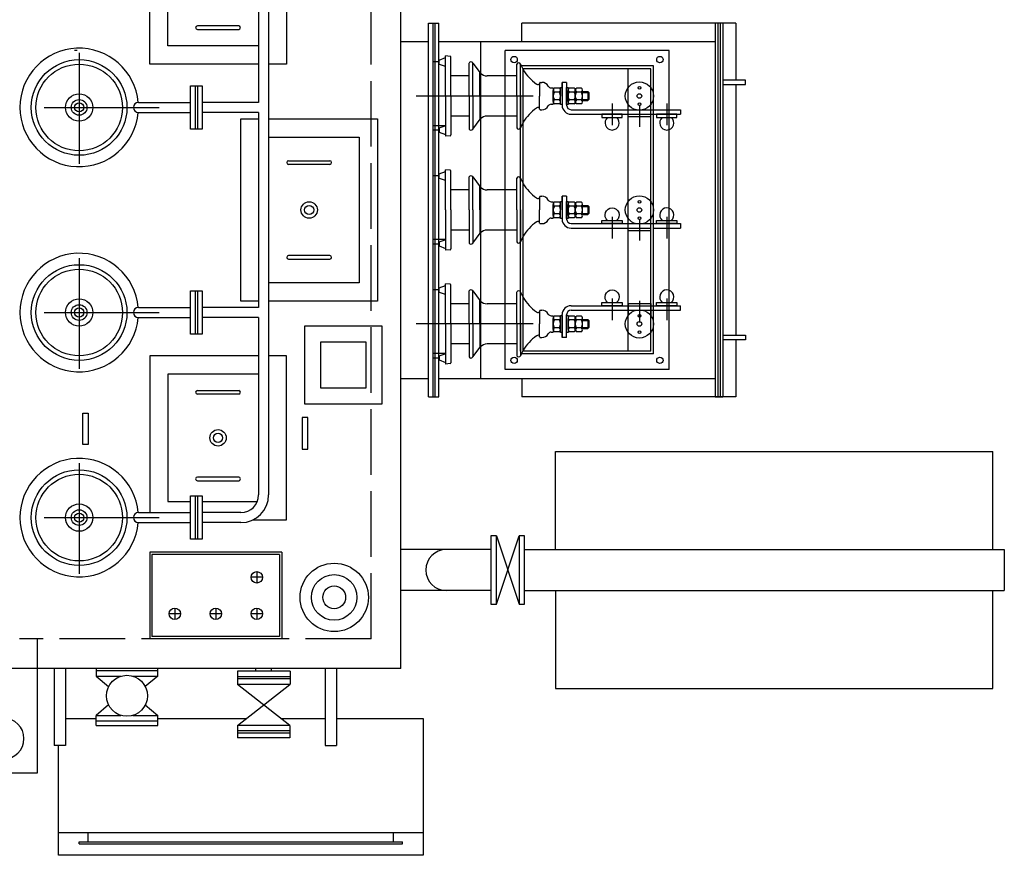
# Model space of a CAD drawing. Header units: millimetres. Extents: x -3934 to 7661, y -1195 to 2443.
# Tile 5 of 6: x 5450 to 7611, y -1191 to 643. Entities that reach past the tile are written whole.
import ezdxf

# ---------------------------------------------------------------- set-up
doc = ezdxf.new("R2010")
doc.units = ezdxf.units.MM
doc.header["$LTSCALE"] = 300
doc.linetypes.add('ACAD_ISO02W100', pattern=[15, 12, -3])

# ---------------------------------------------------------------- blocks, each defined once
blk = doc.blocks.new('A$C786E535F')
blk.add_lwpolyline([(-22.5, -7), (22.5, -7), (22.5, 0), (-22.5, 0)], close=True)
blk.add_arc((0, -19), 15.5, 129.268, 50.732)

msp = doc.modelspace()

# ---------------------------------------------------------------- linework, layer by layer
at = {"linetype": 'ACAD_ISO02W100', "ltscale": 0.04}
for q in [(6221.2, 1166, 175.9), (5449.2, -716, 175.9)]:
    msp.add_line((6221.2, -716, 175.9), q, dxfattribs=at)
for p, q in [((5996.2, 950.1, -1189.5), (5996.2, -400, -1189.5)), ((5735.2, 545, 2219.4), (5735.2, 889, 2219.4)), ((5974.2, 889, -1148.4), (5974.2, 461, -973.7)), ((6035.2, 905, 2219.4), (6035.2, 545, 2219.4)), ((6286.2, -781, -1867.6), (6286.2, 899, -1867.6)), ((5930.6, 629.1, 2219.4), (5839.9, 629.1, 2219.4)), ((6347.2, -185, 104.6), (6347.2, 635, 104.6)), ((6347.2, 635, 104.6), (6370.2, 635, 104.6)), ((6357.2, -185, 104.6), (6357.2, 635, 104.6)), ((6362.2, -185, 104.6), (6362.2, 635, 104.6)), ((6370.2, -185, 104.6), (6370.2, 635, 104.6)), ((6552.2, 595, 79.7), (6552.2, 635, 67.3)), ((7022.2, 635, -67), (6552.2, 635, 67.3)), ((6976.2, 635, 109.1), (6976.2, -185, -69.6)), ((6982.2, 635, 109.1), (6982.2, -185, -69.6)), ((6987.2, 635, 121.2), (6987.2, -185, -70.7)), ((6993.2, 635, 121.2), (6993.2, -185, -70.7)), ((7022.2, 635, 115.6), (7022.2, 510, 79.9)), ((5839.9, 621.2, 2219.4), (5930.6, 621.2, 2219.4)), ((5974.2, 585, 2219.4), (5775.2, 585, 2219.4)), ((6286.2, 595, 104.6), (6347.2, 595, 104.6)), ((6370.2, 595, 104.6), (6976.2, 595, -54.6)), ((6462.2, -145, 104.6), (6462.2, 595, 104.6)), ((5576.2, 575, 1792.2), (5570.2, 575, 1792.2)), ((6384.5, 561.4, 458.1), (6384.6, 563, 458.1)), ((6394.8, 562.1, 458.1), (6384.6, 563, 458.1)), ((6515.2, -125, -160.8), (6515.2, 575, -160.8)), ((6875.2, 575, -236), (6515.2, 575, 706.3)), ((6875.2, -125, -160.8), (6875.2, 575, -160.8)), ((5974.2, 545, 2219.4), (5735.2, 545, 2219.4)), ((6035.2, 545, 2219.4), (5996.2, 545, 2219.4)), ((6370.6, 550, 458.1), (6357.2, 550, 458.1)), ((6370.6, 554, 458.1), (6384.5, 559.4, 458.1)), ((6370.6, 545, 458.1), (6370.6, 554, 458.1)), ((6370.6, 545, 458.1), (6383.6, 540.4, 458.1)), ((6384.5, 475, 458.1), (6384.5, 561.4, 458.1)), ((6396.6, 475, 458.1), (6396.6, 560.1, 458.1)), ((6436.2, 475, 458.1), (6436.2, 547.5, 458.1)), ((6444.2, 547.5, 458.1), (6460.9, 525.9, 458.1)), ((6444.2, 475, 458.1), (6444.2, 547.5, 458.1)), ((6541.2, 475, 458.1), (6541.2, 545, 458.1)), ((6549.2, 475, 458.1), (6549.2, 545, 458.1)), ((6841.2, 541, -45), (6549.2, 541, 125.9)), ((6841.2, -91, -160.8), (6841.2, 541, -160.8)), ((6436.2, 519, 458.1), (6396.6, 519, 458.1)), ((6459.8, 475, 458.1), (6459.8, 527.2, 458.1)), ((6541.2, 519, 458.1), (6476, 519, 458.1)), ((6549.2, -85, -160.8), (6549.2, 531, -160.8)), ((6555.2, -85, -160.8), (6555.2, 535, -160.8)), ((6835.2, 535, -131.3), (6555.2, 535, 601.6)), ((6785.2, -85, -134.6), (6785.2, 535, -134.6)), ((6835.2, -85, -160.8), (6835.2, 535, -160.8)), ((6835.2, -85, -134.6), (6835.2, 535, -134.6)), ((5825.1, 402.5, -647), (5825.1, 497.5, -647)), ((5825.1, 497.5, -647), (5850.1, 497.5, -647)), ((5835.1, 497.5, -647), (5835.1, 402.5, -647)), ((5840.1, 497.5, -647), (5840.1, 402.5, -647)), ((5850.1, 497.5, -647), (5850.1, 402.5, -647)), ((6591.2, 500, 458.1), (6588.7, 500, 458.1)), ((6591.2, 503.8, 175.9), (6591.2, 475, 175.9)), ((6592.5, 505, 175.9), (6596.2, 505, 175.9)), ((6640.4, 475, 175.9), (6640.4, 505, 175.9)), ((6640.4, 505, 175.9), (6640.4, 454.7, 175.9)), ((6650.4, 505, 175.9), (6640.4, 505, 175.9)), ((6650.4, 505, 175.9), (6650.4, 454.9, 175.9)), ((7022.2, 500, 79.7), (7022.2, -40, -18.7)), ((6616.4, 493, 175.9), (6621.2, 493, 175.9)), ((6621.2, 493, 175.9), (6621.2, 457, 175.9)), ((6621.2, 493, 175.9), (6621.2, 493, 175.9)), ((6621.2, 462.9, 175.9), (6621.2, 487.1, 175.9)), ((6634.7, 492.3, 175.9), (6623.7, 492.3, 175.9)), ((6634.7, 483.7, 175.9), (6623.7, 483.7, 175.9)), ((6637.2, 462.9, 175.9), (6637.2, 487.1, 175.9)), ((6653.5, 462.9, 175.9), (6653.5, 487.1, 175.9)), ((6667, 492.3, 175.9), (6656, 492.3, 175.9)), ((6667, 483.7, 175.9), (6656, 483.7, 175.9)), ((6669.5, 462.9, 175.9), (6669.5, 487.1, 175.9)), ((6669.5, 462.9, 175.9), (6669.5, 487.1, 175.9)), ((6683, 492.3, 175.9), (6672, 492.3, 175.9)), ((6683, 483.7, 175.9), (6672, 483.7, 175.9)), ((6685.5, 462.9, 175.9), (6685.5, 487.1, 175.9)), ((6685.5, 485, 175.9), (6696.7, 485, 175.9)), ((6685.5, 482.5, 175.9), (6699.2, 482.5, 175.9)), ((6696.7, 485, 175.9), (6696.7, 465, 175.9)), ((6699.2, 482.5, 175.9), (6696.7, 485, 175.9)), ((6699.2, 482.5, 175.9), (6699.2, 467.5, 175.9)), ((5710.3, 461, -394.5), (5825.1, 461, -743.2)), ((5974.2, 461, -625.5), (5850.1, 461, -622)), ((6576.8, 475, 600.4), (6320.3, 475, 104.6)), ((6384.5, 475, 458.1), (6384.5, 388.6, 458.1)), ((6396.6, 475, 458.1), (6396.6, 389.9, 458.1)), ((6436.2, 475, 458.1), (6436.2, 402.5, 458.1)), ((6444.2, 475, 458.1), (6444.2, 402.5, 458.1)), ((6459.8, 475, 458.1), (6459.8, 422.8, 458.1)), ((6541.2, 475, 458.1), (6541.2, 405, 458.1)), ((6549.2, 475, 458.1), (6549.2, 405, 458.1)), ((6591.2, 446.3, 175.9), (6591.2, 475, 175.9)), ((6616.4, 457, 175.9), (6621.2, 457, 175.9)), ((6616.4, 457, 175.9), (6621.2, 457, 175.9)), ((6621.2, 457, 175.9), (6621.2, 457, 175.9)), ((6634.7, 466.4, 175.9), (6623.7, 466.4, 175.9)), ((6634.7, 457.8, 175.9), (6623.7, 457.8, 175.9)), ((6667, 466.4, 175.9), (6656, 466.4, 175.9)), ((6667, 457.8, 175.9), (6656, 457.8, 175.9)), ((6683, 466.4, 175.9), (6672, 466.4, 175.9)), ((6683, 457.8, 175.9), (6672, 457.8, 175.9)), ((6685.5, 467.5, 175.9), (6699.2, 467.5, 175.9)), ((6685.5, 465, 175.9), (6696.7, 465, 175.9)), ((6699.2, 467.5, 175.9), (6696.7, 465, 175.9)), ((6785.2, 430, 40.5), (6785.2, 456.7, 40.5)), ((6835.2, 430, 40.5), (6835.2, 456.7, 40.5)), ((5710.3, 439, -394.5), (5825.1, 439, -743.2)), ((5974.2, 439, -625.5), (5850.1, 439, -622)), ((5974.2, 439, -964.7), (5974.2, 11, -789.9)), ((6591.2, 450, 458.1), (6588.7, 450, 458.1)), ((6592.5, 445, 175.9), (6596.2, 445, 175.9)), ((6660.3, 435, 175.9), (6835.2, 435, -91.2)), ((6660.4, 445, 175.9), (6835.2, 445, -91.2)), ((6835.2, 445, -132.4), (6900.2, 445, -132.4)), ((6835.2, 435, -132.4), (6900.2, 435, -132.4)), ((6900.2, 445, -132.4), (6900.2, 435, -132.4)), ((5935.2, 225, 175.9), (5935.2, 425, 175.9)), ((5935.2, 425, 175.9), (5974.2, 425, 175.9)), ((5996.2, 425, 175.9), (6235.2, 425, 175.9)), ((6235.2, 425, 175.9), (6235.2, 25, 175.9)), ((6436.2, 431, 458.1), (6396.7, 431, 458.1)), ((6444.2, 402.5, 458.1), (6460.9, 424.1, 458.1)), ((6541.2, 431, 458.1), (6476, 431, 458.1)), ((6785.2, 430, 40.5), (6835.2, 430, 40.5)), ((5850.1, 402.5, -647), (5825.1, 402.5, -647)), ((6384.4, 410, 458.1), (6357.2, 410, 458.1)), ((6370.6, 400, 458.1), (6357.2, 400, 458.1)), ((6370.6, 405, 458.1), (6383.6, 409.6, 458.1)), ((6370.6, 405, 458.1), (6370.6, 396, 458.1)), ((6370.6, 396, 458.1), (6384.5, 390.6, 458.1)), ((6384.5, 388.6, 458.1), (6384.6, 387, 458.1)), ((6394.8, 387.9, 458.1), (6384.6, 387, 458.1)), ((6039.9, 333, 175.9), (6130.5, 333, 175.9)), ((6130.5, 325, 175.9), (6039.9, 325, 175.9)), ((6370.6, 304, 458.1), (6384.5, 309.4, 458.1)), ((6370.6, 295, 458.1), (6370.6, 304, 458.1)), ((6384.5, 311.4, 458.1), (6384.6, 313, 458.1)), ((6384.5, 225, 458.1), (6384.5, 311.4, 458.1)), ((6394.8, 312.1, 458.1), (6384.6, 313, 458.1)), ((6396.6, 225, 458.1), (6396.6, 310.1, 458.1)), ((6370.6, 300, 458.1), (6357.2, 300, 458.1)), ((6370.6, 295, 458.1), (6383.6, 290.4, 458.1)), ((6436.2, 225, 458.1), (6436.2, 297.5, 458.1)), ((6444.2, 297.5, 458.1), (6460.9, 275.9, 458.1)), ((6444.2, 225, 458.1), (6444.2, 297.5, 458.1)), ((6541.2, 225, 458.1), (6541.2, 295, 458.1)), ((6549.2, 225, 458.1), (6549.2, 295, 458.1)), ((6436.2, 269, 458.1), (6396.6, 269, 458.1)), ((6459.8, 225, 458.1), (6459.8, 277.2, 458.1)), ((6541.2, 269, 458.1), (6476, 269, 458.1)), ((6591.2, 250, 458.1), (6588.7, 250, 458.1)), ((6591.2, 253.8, 175.9), (6591.2, 225, 175.9)), ((6592.5, 255, 175.9), (6596.2, 255, 175.9)), ((6616.4, 243, 175.9), (6621.2, 243, 175.9)), ((6621.2, 243, 175.9), (6621.2, 207, 175.9)), ((6621.2, 243, 175.9), (6621.2, 243, 175.9)), ((6634.7, 242.3, 175.9), (6623.7, 242.3, 175.9)), ((6640.4, 225, 175.9), (6640.4, 255, 175.9)), ((6640.4, 255, 175.9), (6640.4, 204.7, 175.9)), ((6650.4, 255, 175.9), (6640.4, 255, 175.9)), ((6650.4, 255, 175.9), (6650.4, 204.9, 175.9)), ((6667, 242.3, 175.9), (6656, 242.3, 175.9)), ((6683, 242.3, 175.9), (6672, 242.3, 175.9)), ((7022.2, 238, -336.8), (7022.2, 212, -336.8)), ((7022.2, 238, -336.8), (7022.2, 212, -336.8)), ((5935.2, 25, 175.9), (5935.2, 225, 175.9)), ((6384.5, 225, 458.1), (6384.5, 138.6, 458.1)), ((6396.6, 225, 458.1), (6396.6, 139.9, 458.1)), ((6436.2, 225, 458.1), (6436.2, 152.5, 458.1)), ((6444.2, 225, 458.1), (6444.2, 152.5, 458.1)), ((6459.8, 225, 458.1), (6459.8, 172.8, 458.1)), ((6541.2, 225, 458.1), (6541.2, 155, 458.1)), ((6549.2, 225, 458.1), (6549.2, 155, 458.1)), ((6591.2, 196.3, 175.9), (6591.2, 225, 175.9)), ((6621.2, 212.9, 175.9), (6621.2, 237.1, 175.9)), ((6634.7, 233.7, 175.9), (6623.7, 233.7, 175.9)), ((6634.7, 216.4, 175.9), (6623.7, 216.4, 175.9)), ((6637.2, 212.9, 175.9), (6637.2, 237.1, 175.9)), ((6653.5, 212.9, 175.9), (6653.5, 237.1, 175.9)), ((6667, 233.7, 175.9), (6656, 233.7, 175.9)), ((6667, 216.4, 175.9), (6656, 216.4, 175.9)), ((6669.5, 212.9, 175.9), (6669.5, 237.1, 175.9)), ((6669.5, 212.9, 175.9), (6669.5, 237.1, 175.9)), ((6683, 233.7, 175.9), (6672, 233.7, 175.9)), ((6683, 216.4, 175.9), (6672, 216.4, 175.9)), ((6685.5, 212.9, 175.9), (6685.5, 237.1, 175.9)), ((6685.5, 235, 175.9), (6696.7, 235, 175.9)), ((6685.5, 232.5, 175.9), (6699.2, 232.5, 175.9)), ((6685.5, 217.5, 175.9), (6699.2, 217.5, 175.9)), ((6696.7, 235, 175.9), (6696.7, 215, 175.9)), ((6699.2, 232.5, 175.9), (6696.7, 235, 175.9)), ((6699.2, 217.5, 175.9), (6696.7, 215, 175.9)), ((6699.2, 232.5, 175.9), (6699.2, 217.5, 175.9)), ((6591.2, 200, 458.1), (6588.7, 200, 458.1)), ((6592.5, 195, 175.9), (6596.2, 195, 175.9)), ((6616.4, 207, 175.9), (6621.2, 207, 175.9)), ((6616.4, 207, 175.9), (6621.2, 207, 175.9)), ((6621.2, 207, 175.9), (6621.2, 207, 175.9)), ((6634.7, 207.8, 175.9), (6623.7, 207.8, 175.9)), ((6667, 207.8, 175.9), (6656, 207.8, 175.9)), ((6660.4, 195, -106.3), (6697.2, 195, -106.3)), ((6660.4, 195, 175.9), (6835.2, 195, -91.2)), ((6683, 207.8, 175.9), (6672, 207.8, 175.9)), ((6685.5, 215, 175.9), (6696.7, 215, 175.9)), ((6785.2, 180, -446.4), (6785.2, 206.7, -446.4)), ((6835.2, 180, -446.4), (6835.2, 206.7, -446.4)), ((6835.2, 195, -132.4), (6900.2, 195, -132.4)), ((6900.2, 195, -132.4), (6900.2, 185, -132.4)), ((6436.2, 181, 458.1), (6396.7, 181, 458.1)), ((6444.2, 152.5, 458.1), (6460.9, 174.1, 458.1)), ((6541.2, 181, 458.1), (6476, 181, 458.1)), ((6660.3, 185, 175.9), (6835.2, 185, -91.2)), ((6785.2, 180, -446.4), (6835.2, 180, -446.4)), ((6841.2, 185, -132.4), (6900.2, 185, -132.4)), ((6384.4, 160, 458.1), (6357.2, 160, 458.1)), ((6370.6, 155, 458.1), (6383.6, 159.6, 458.1)), ((6370.6, 155, 458.1), (6370.6, 146, 458.1)), ((6370.6, 150, 458.1), (6357.2, 150, 458.1)), ((6370.6, 146, 458.1), (6384.5, 140.6, 458.1)), ((6384.5, 138.6, 458.1), (6384.6, 137, 458.1)), ((6394.8, 137.9, 458.1), (6384.6, 137, 458.1)), ((6130.5, 125, 175.9), (6039.9, 125, 175.9)), ((6039.9, 117.1, 175.9), (6130.5, 117.1, 175.9)), ((5825.1, -47.5, -647), (5825.1, 47.5, -647)), ((5825.1, 47.5, -647), (5850.1, 47.5, -647)), ((5835.1, 47.5, -647), (5835.1, -47.5, -647)), ((5840.1, 47.5, -647), (5840.1, -47.5, -647)), ((5850.1, 47.5, -647), (5850.1, -47.5, -647)), ((6370.6, 50, 458.1), (6357.2, 50, 458.1)), ((6370.6, 54, 458.1), (6384.5, 59.4, 458.1)), ((6370.6, 45, 458.1), (6370.6, 54, 458.1)), ((6370.6, 45, 458.1), (6383.6, 40.4, 458.1)), ((6384.5, 61.4, 458.1), (6384.6, 63, 458.1)), ((6384.5, -25, 458.1), (6384.5, 61.4, 458.1)), ((6394.8, 62.1, 458.1), (6384.6, 63, 458.1)), ((6396.6, -25, 458.1), (6396.6, 60.1, 458.1)), ((6436.2, -25, 458.1), (6436.2, 47.5, 458.1)), ((6444.2, 47.5, 458.1), (6460.9, 25.9, 458.1)), ((6444.2, -25, 458.1), (6444.2, 47.5, 458.1)), ((6541.2, -25, 458.1), (6541.2, 45, 458.1)), ((6549.2, -25, 458.1), (6549.2, 45, 458.1)), ((5974.2, 25, 175.9), (5935.2, 25, 175.9)), ((6235.2, 25, 175.9), (5996.2, 25, 175.9)), ((6459.8, -25, 458.1), (6459.8, 27.2, 458.1)), ((5710.3, 11, -394.5), (5825.1, 11, -743.2)), ((5974.2, 11, -625.5), (5850.1, 11, -622)), ((6436.2, 19, 458.1), (6396.6, 19, 458.1)), ((6541.2, 19, 458.1), (6476, 19, 458.1)), ((6591.2, 0, 458.1), (6588.7, 0, 458.1)), ((6591.2, 3.8, 175.9), (6591.2, -25, 175.9)), ((6592.5, 5, 175.9), (6596.2, 5, 175.9)), ((6660.3, 15, 175.9), (6835.2, 15, -91.2)), ((6660.4, 5, 175.9), (6835.2, 5, -91.2)), ((6785.2, 20, 40.5), (6835.2, 20, 40.5)), ((6785.2, 20, 40.5), (6785.2, -6.6, 40.5)), ((6835.2, 20, 40.5), (6835.2, -6.6, 40.5)), ((6835.2, 15, -132.4), (6900.2, 15, -132.4)), ((6835.2, 5, -132.4), (6900.2, 5, -132.4)), ((6900.2, 5, -132.4), (6900.2, 15, -132.4)), ((5710.3, -11, -394.5), (5825.1, -11, -743.2)), ((5974.2, -11, -625.5), (5850.1, -11, -622)), ((5974.2, -11, -780.9), (5974.2, -400.1, -622)), ((6616.4, -7, 175.9), (6621.2, -7, 175.9)), ((6621.2, -7, 175.9), (6621.2, -43, 175.9)), ((6621.2, -7, 175.9), (6621.2, -7, 175.9)), ((6621.2, -37.1, 175.9), (6621.2, -12.9, 175.9)), ((6634.7, -7.7, 175.9), (6623.7, -7.7, 175.9)), ((6634.7, -16.3, 175.9), (6623.7, -16.3, 175.9)), ((6637.2, -37.1, 175.9), (6637.2, -12.9, 175.9)), ((6640.4, -55, 175.9), (6640.4, -4.7, 175.9)), ((6650.4, -55, 175.9), (6650.4, -4.8, 175.9)), ((6653.5, -37.1, 175.9), (6653.5, -12.9, 175.9)), ((6667, -7.7, 175.9), (6656, -7.7, 175.9)), ((6667, -16.3, 175.9), (6656, -16.3, 175.9)), ((6669.5, -37.1, 175.9), (6669.5, -12.9, 175.9)), ((6669.5, -37.1, 175.9), (6669.5, -12.9, 175.9)), ((6683, -7.7, 175.9), (6672, -7.7, 175.9)), ((6683, -16.3, 175.9), (6672, -16.3, 175.9)), ((6685.5, -37.1, 175.9), (6685.5, -12.9, 175.9)), ((6685.5, -15, 175.9), (6696.7, -15, 175.9)), ((6685.5, -17.5, 175.9), (6699.2, -17.5, 175.9)), ((6696.7, -15, 175.9), (6696.7, -35, 175.9)), ((6699.2, -17.5, 175.9), (6696.7, -15, 175.9)), ((6699.2, -17.5, 175.9), (6699.2, -32.5, 175.9)), ((6576.8, -25, 600.4), (6320.3, -25, 104.6)), ((6384.5, -25, 458.1), (6384.5, -111.4, 458.1)), ((6396.6, -25, 458.1), (6396.6, -110.1, 458.1)), ((6436.2, -25, 458.1), (6436.2, -97.5, 458.1)), ((6444.2, -25, 458.1), (6444.2, -97.5, 458.1)), ((6459.8, -25, 458.1), (6459.8, -77.2, 458.1)), ((6541.2, -25, 458.1), (6541.2, -95, 458.1)), ((6549.2, -25, 458.1), (6549.2, -95, 458.1)), ((6591.2, -53.7, 175.9), (6591.2, -25, 175.9)), ((6616.4, -43, 175.9), (6621.2, -43, 175.9)), ((6616.4, -43, 175.9), (6621.2, -43, 175.9)), ((6621.2, -43, 175.9), (6621.2, -43, 175.9)), ((6634.7, -33.6, 175.9), (6623.7, -33.6, 175.9)), ((6634.7, -42.2, 175.9), (6623.7, -42.2, 175.9)), ((6640.4, -25, 175.9), (6640.4, -55, 175.9)), ((6667, -33.6, 175.9), (6656, -33.6, 175.9)), ((6667, -42.2, 175.9), (6656, -42.2, 175.9)), ((6683, -33.6, 175.9), (6672, -33.6, 175.9)), ((6683, -42.2, 175.9), (6672, -42.2, 175.9)), ((6685.5, -32.5, 175.9), (6699.2, -32.5, 175.9)), ((6685.5, -35, 175.9), (6696.7, -35, 175.9)), ((6699.2, -32.5, 175.9), (6696.7, -35, 175.9)), ((7022.2, -40, -18.7), (7022.2, -50, -18.7)), ((5850.1, -47.5, -647), (5825.1, -47.5, -647)), ((6591.2, -50, 458.1), (6588.7, -50, 458.1)), ((6592.5, -55, 175.9), (6596.2, -55, 175.9)), ((6650.4, -55, 175.9), (6640.4, -55, 175.9)), ((7022.2, -60, -21.8), (7022.2, -185, -67)), ((6436.2, -69, 458.1), (6396.7, -69, 458.1)), ((6444.2, -97.5, 458.1), (6460.9, -75.9, 458.1)), ((6541.2, -69, 458.1), (6476, -69, 458.1)), ((6549.2, -75, 133.3), (6549.2, -75, 133.3)), ((6835.2, -85, -46), (6555.2, -85, 129.5)), ((5974.2, -95, 25), (5735.2, -95, 25)), ((5735.2, -95, 25), (5735.2, -439, 25)), ((6035.2, -95, 25), (5996.2, -95, 25)), ((6035.2, -455, 25), (6035.2, -95, 25)), ((6384.4, -90, 458.1), (6357.2, -90, 458.1)), ((6370.6, -100, 458.1), (6357.2, -100, 458.1)), ((6370.6, -95, 458.1), (6383.6, -90.4, 458.1)), ((6370.6, -95, 458.1), (6370.6, -104, 458.1)), ((6370.6, -104, 458.1), (6384.5, -109.4, 458.1)), ((6841.2, -91, -45), (6549.2, -91, 125.9)), ((6384.5, -111.4, 458.1), (6384.6, -113, 458.1)), ((6394.8, -112.1, 458.1), (6384.6, -113, 458.1)), ((6875.2, -125, -71.1), (6515.2, -125, 154.6)), ((6286.2, -145, 104.6), (6347.2, -145, 104.6)), ((6370.2, -145, 104.6), (6976.2, -145, -54.6)), ((6552.2, -145, 92.2), (6552.2, -185, 79.7)), ((5839.9, -171.1, 25), (5930.6, -171.1, 25)), ((5930.6, -179.1, 25), (5839.9, -179.1, 25)), ((6347.2, -185, 104.6), (6370.2, -185, 104.6)), ((7022.2, -185, -67), (6552.2, -185, 79.7)), ((6976.2, -185, -54.6), (6993.2, -185, -54.6)), ((6626.2, -520, 175.9), (6626.2, -305, 175.9)), ((6626.2, -305, 175.9), (7586.2, -305, 175.9)), ((7586.2, -520, 175.9), (7586.2, -305, 175.9)), ((5930.6, -361.1, 25), (5839.9, -361.1, 25)), ((5839.9, -369.1, 25), (5930.6, -369.1, 25)), ((5825.1, -497.5, -647), (5825.1, -402.5, -647)), ((5825.1, -402.5, -647), (5850.1, -402.5, -647)), ((5835.1, -402.5, -647), (5835.1, -497.5, -647)), ((5840.1, -402.5, -647), (5840.1, -497.5, -647)), ((5850.1, -402.5, -647), (5850.1, -497.5, -647)), ((5710.3, -439, -394.5), (5825.1, -439, -743.2)), ((5935.2, -439, -624.4), (5850.1, -439, -622)), ((5710.3, -461, -394.5), (5825.1, -461, -743.2)), ((5935.2, -461, -624.4), (5850.1, -461, -622)), ((5961.7, -455, 25), (6035.2, -455, 25)), ((6484.2, -490, 175.9), (6484.2, -640, 175.9)), ((6496.2, -490, 175.9), (6484.2, -490, 175.9)), ((6496.2, -640, 175.9), (6546.2, -490, 175.9)), ((6496.2, -490, 175.9), (6546.2, -640, 175.9)), ((6496.2, -640, 175.9), (6496.2, -490, 175.9)), ((5850.1, -497.5, -647), (5825.1, -497.5, -647)), ((5735.2, -526, 175.9), (5735.2, -716, 175.9)), ((6025.2, -526, 175.9), (5735.2, -526, 175.9)), ((5740.2, -531, 175.9), (5740.2, -711, 175.9)), ((6020.2, -531, 175.9), (5740.2, -531, 175.9)), ((6020.2, -531, 175.9), (6020.2, -711, 175.9)), ((6025.2, -526, 175.9), (6025.2, -716, 175.9)), ((6484.2, -520, 175.9), (6286.2, -520, 175.9)), ((6558.2, -520, 175.9), (7611.2, -520, 175.9)), ((7611.2, -520, 175.9), (7611.2, -610, 175.9)), ((5982.7, -581, 175.9), (5957.7, -581, 175.9)), ((5970.2, -568.5, 175.9), (5970.2, -593.5, 175.9)), ((6484.2, -610, 175.9), (6286.2, -610, 175.9)), ((6558.2, -610, 175.9), (7611.2, -610, 175.9)), ((6626.2, -610, 175.9), (6626.2, -825, 175.9)), ((7586.2, -825, 175.9), (7586.2, -610, 175.9)), ((6484.2, -640, 175.9), (6496.2, -640, 175.9)), ((5802.7, -661, 175.9), (5777.7, -661, 175.9)), ((5790.2, -648.5, 175.9), (5790.2, -673.5, 175.9)), ((5892.7, -661, 175.9), (5867.7, -661, 175.9)), ((5880.2, -648.5, 175.9), (5880.2, -673.5, 175.9)), ((5982.7, -661, 175.9), (5957.7, -661, 175.9)), ((5970.2, -648.5, 175.9), (5970.2, -673.5, 175.9)), ((6020.2, -711, 175.9), (5740.2, -711, 175.9)), ((5489.2, -781, 175.9), (5489.2, -716, 175.9)), ((6025.2, -716, 175.9), (5735.2, -716, 175.9)), ((6286.2, -781, 175.9), (5384.2, -781, 175.9)), ((5489.2, -1010, 175.9), (5489.2, -781, 175.9)), ((5525.2, -781, 1818.5), (5525.2, -950, 1818.5)), ((5550.2, -781, 1818.5), (5550.2, -950, 1818.5)), ((5617.7, -781, 175.9), (5617.7, -798, 175.9)), ((5752.7, -786, 175.9), (5617.7, -786, 175.9)), ((5617.7, -798, 175.9), (5645, -820.9, 175.9)), ((5617.7, -798, 175.9), (5672, -798, 175.9)), ((5698.5, -798, 175.9), (5752.7, -798, 175.9)), ((5752.7, -798, 175.9), (5725.5, -820.9, 175.9)), ((5752.7, -798, 175.9), (5752.7, -781, 175.9)), ((6043.2, -787, 175.9), (5927.7, -787, 175.9)), ((5927.7, -799, 175.9), (6043.2, -799, 175.9)), ((5927.9, -787, 175.9), (5927.9, -816, 175.9)), ((5968.4, -787, 175.9), (5968.4, -781, 175.9)), ((6002.4, -787, 175.9), (5968.4, -787, 175.9)), ((6002.4, -787, 175.9), (5968.4, -787, 175.9)), ((6002.4, -787, 175.9), (6002.4, -781, 175.9)), ((6043.2, -787, 175.9), (6043.2, -816, 175.9)), ((6120.2, -781, 1818.5), (6120.2, -950, 1818.5)), ((6145.2, -781, 1818.5), (6145.2, -950, 1818.5)), ((6042.7, -804, 175.9), (5927.7, -804, 175.9)), ((5927.9, -906, 175.9), (6042.9, -816, 175.9)), ((6042.9, -816, 175.9), (5927.9, -816, 175.9)), ((6042.9, -906, 175.9), (5927.9, -816, 175.9)), ((6626.2, -825, 175.9), (7586.2, -825, 175.9)), ((5645, -861.1, 175.9), (5617.7, -884, 175.9)), ((5725.5, -861.1, 175.9), (5752.7, -884, 175.9)), ((5617.7, -906, 175.9), (5617.7, -884, 175.9)), ((5617.7, -884, 175.9), (5672, -884, 175.9)), ((5698.5, -884, 175.9), (5752.7, -884, 175.9)), ((5752.7, -906, 175.9), (5752.7, -884, 175.9)), ((5550.2, -891, 175.9), (5617.7, -891, 175.9)), ((5617.7, -896, 175.9), (5752.7, -896, 175.9)), ((5617.7, -906, 175.9), (5752.7, -906, 175.9)), ((5752.7, -891, 175.9), (5947.1, -891, 175.9)), ((5927.9, -906, 175.9), (5927.9, -933, 175.9)), ((6042.9, -906, 175.9), (5927.9, -906, 175.9)), ((6023.8, -891, 175.9), (6120.2, -891, 175.9)), ((6042.9, -906, 175.9), (6042.9, -933, 175.9)), ((6145.2, -891, 175.9), (6335.2, -891, 175.9)), ((6335.2, -891, 175.9), (6335.2, -1191, 175.9)), ((6042.9, -918, 175.9), (5927.9, -918, 175.9)), ((6042.9, -923, 175.9), (5927.9, -923, 175.9)), ((5550.2, -950, 1818.5), (5525.2, -950, 1818.5)), ((5535.2, -1191, 175.9), (5535.2, -950, 175.9)), ((6042.9, -933, 175.9), (5927.9, -933, 175.9)), ((6120.2, -950, 1818.5), (6145.2, -950, 1818.5)), ((5414.2, -1010, 175.9), (5489.2, -1010, 175.9)), ((5535.2, -1141.1, 175.9), (6335.2, -1141.1, 175.9)), ((5600.2, -1161.1, 175.9), (5600.2, -1141.1, 175.9)), ((6270.2, -1161.1, 175.9), (6270.2, -1141.1, 175.9)), ((5580.2, -1161.1, 175.9), (6290.2, -1161.1, 175.9)), ((5580.2, -1166.1, 175.9), (5580.2, -1161.1, 175.9)), ((5580.2, -1166.1, 175.9), (6290.2, -1166.1, 175.9)), ((6290.2, -1166.1, 175.9), (6290.2, -1161.1, 175.9)), ((6335.2, -1191, 175.9), (5535.2, -1191, 175.9))]:
    msp.add_line(p, q)
at = {"ltscale": 0.2}
for p, q in [((5580.3, 569.5, -25), (5580.3, 326.6, -25)), ((5503.8, 450, -25), (5756.1, 450, -25)), ((5580.3, 119.5), (5580.3, -123.4)), ((5503.8, 0), (5756.1, 0)), ((5580.3, -330.5, -25), (5580.3, -573.4, -25)), ((5503.8, -450), (5756.1, -450))]:
    msp.add_line(p, q, dxfattribs=at)
at = {"ltscale": 1.2}
for p, q in [((6750.2, 458.9, -132.4), (6750.2, 411.2, -132.4)), ((6810.2, 454.9, 330.5), (6810.2, 407.2, 330.5)), ((6870.2, 458.9, -132.4), (6870.2, 411.2, -132.4)), ((6750.2, 209.9, -132.4), (6750.2, 162.2, -132.4)), ((6810.2, 205.9, 330.5), (6810.2, 158.2, 330.5)), ((6870.2, 209.9, -132.4), (6870.2, 162.2, -132.4)), ((6750.2, 30.9, -132.4), (6750.2, -16.8, -132.4)), ((6810.2, 25.9, 330.5), (6810.2, -21.8, 330.5)), ((6870.2, 30.9, -283.3), (6870.2, -16.8, -283.3)), ((6870.2, 30.9, -132.4), (6870.2, -16.8, -132.4))]:
    msp.add_line(p, q, dxfattribs=at)
for points, elevation in [([(5775.2, 585), (5775.2, 865)], 2219.4), ([(6993.2, 500), (7043.2, 500), (7043.2, 510), (6993.2, 510)], 49.2), ([(5996.2, 385), (6195.2, 385), (6195.2, 65), (5996.2, 65)], 175.9), ([(6993.2, -50), (7043.2, -50), (7043.2, -60), (6993.2, -60)], 49.2), ([(5974.2, -135), (5775.2, -135)], 25), ([(5775.2, -135), (5775.2, -415)], 25), ([(5775.2, -415), (5825.1, -415)], 25), ([(5850.1, -415), (5971.3, -415)], 25)]:
    msp.add_lwpolyline(points, dxfattribs=dict(elevation=elevation))
for points, elevation in [([(6640.4, 493.5), (6640.4, 456.5), (6637.2, 456.5), (6637.2, 493.5)], 175.9), ([(6653.5, 493.5), (6653.5, 456.5), (6650.4, 456.5), (6650.4, 493.5)], 175.9), ([(6847.7, 428), (6892.7, 428), (6892.7, 435), (6847.7, 435)], -157.4), ([(6640.4, 243.5), (6640.4, 206.5), (6637.2, 206.5), (6637.2, 243.5)], 175.9), ([(6653.5, 243.5), (6653.5, 206.5), (6650.4, 206.5), (6650.4, 243.5)], 175.9), ([(6847.7, 202), (6892.7, 202), (6892.7, 195), (6847.7, 195)], -157.4), ([(6847.7, 22), (6892.7, 22), (6892.7, 15), (6847.7, 15)], -157.4), ([(6640.4, -6.5), (6640.4, -43.5), (6637.2, -43.5), (6637.2, -6.5)], 175.9), ([(6653.5, -6.5), (6653.5, -43.5), (6650.4, -43.5), (6650.4, -6.5)], 175.9), ([(6245.2, -200), (6245.2, -30), (6075.2, -30), (6075.2, -200)], 175.9), ([(6210.2, -165), (6210.2, -65), (6110.2, -65), (6110.2, -165)], 175.9), ([(5600.3, -220.5), (5600.3, -289.5), (5588.3, -289.5), (5588.3, -220.5)], 175.9), ([(6070.2, -230.5), (6070.2, -299.5), (6082.2, -299.5), (6082.2, -230.5)], 175.9), ([(6546.2, -490), (6546.2, -640), (6558.2, -640), (6558.2, -490)], 175.9)]:
    msp.add_lwpolyline(points, close=True, dxfattribs=dict(elevation=elevation))
for centre, radius in [((6535.2, 555, 653.9), 7), ((6855.2, 555, -183.7), 7), ((5580.3, 450, -25), 105), ((5580.3, 450, -25), 95), ((6810.2, 475, 324.4), 31), ((5580.3, 450, -25), 30), ((6810.2, 475, 324.4), 5), ((6810.2, 493, 324.4), 3), ((5580.3, 450, -367), 17.2), ((5580.3, 450, -25), 10), ((6810.2, 457, 324.4), 3), ((6085.2, 225, 175.9), 18), ((6810.2, 225, -162.5), 31), ((6810.2, 243, -162.5), 3), ((6085.2, 225, 175.9), 10), ((6810.2, 225, -162.5), 5), ((6810.2, 207, -162.5), 3), ((5580.3, 0, -25), 105), ((5580.3, 0, -25), 95), ((5580.3, 0, -25), 30), ((5580.3, 0, -367), 17.2), ((5580.3, 0, -25), 10), ((6810.2, -25, 324.4), 31), ((6810.2, -25, 324.4), 5), ((6810.2, -7, 324.4), 3), ((6810.2, -43, 324.4), 3), ((6535.2, -105, -160.8), 7), ((6855.2, -105, -58.5), 7), ((5885.2, -275, 25), 18), ((5885.2, -275, 25), 10), ((5580.3, -450, -25), 105), ((5580.3, -450, -25), 95), ((5580.3, -450, -25), 30), ((5580.3, -450, -367), 17.2), ((5580.3, -450, -25), 10), ((6140.2, -625, 175.9), 75), ((5970.2, -581, 175.9), 12.5), ((6140.2, -625, 175.9), 50), ((6140.2, -625, 175.9), 25), ((5790.2, -661, 175.9), 12.5), ((5880.2, -661, 175.9), 12.5), ((5970.2, -661, 175.9), 12.5), ((5685.2, -841, 175.9), 45)]:
    msp.add_circle(centre, radius)
for centre, radius, start, end in [((5839.9, 625.1, 2219.4), 3.98, 90, 270), ((5930.5, 625.1, 2219.4), 3.98, 270, 90), ((5580.3, 450, -25), 130, 4.8496, 355.1504), ((6394.6, 560.1, 458.1), 2, 0, 85), ((6440.2, 545.6, 458.1), 4.45, 25.9892, 154.0108), ((6545.2, 543.1, 458.1), 4.45, 25.9892, 154.0108), ((6641.3, 583.1, -106.3), 99.7, 202.452, 210.2323), ((6476, 539, 458.1), 20, 220.8439, 270), ((6641.3, 583.1, -106.3), 99.7, 210.2323, 235.055), ((6588.7, 508, 458.1), 8, 233.3303, 270), ((6592.5, 503.8, 175.9), 1.25, 90, 180), ((6596.2, 489, 175.9), 16, 28.5719, 90), ((6616.4, 500, 175.9), 7, 208.5719, 270), ((6637.5, 475, 175.9), 16.3, 147.9299, 212.0701), ((6637.5, 475, 175.9), 16.3, 147.9299, 212.0701), ((6626.3, 488, 175.9), 4.98, 120.5062, 239.4928), ((6632.2, 488, 175.9), 4.98, 300.5072, 59.4928), ((6620.9, 475, 175.9), 16.3, 327.9299, 32.0701), ((6669.8, 475, 175.9), 16.3, 147.9299, 212.0701), ((6658.6, 488, 175.9), 4.98, 120.5062, 239.4928), ((6664.5, 488, 175.9), 4.98, 300.5072, 59.4928), ((6653.2, 475, 175.9), 16.3, 327.9299, 32.0701), ((6685.8, 475, 175.9), 16.3, 147.9299, 212.0701), ((6674.6, 488, 175.9), 4.98, 120.5062, 239.4928), ((6680.5, 488, 175.9), 4.98, 300.5072, 59.4928), ((6669.2, 475, 175.9), 16.3, 327.9299, 32.0701), ((5710.3, 450, -25), 11, 90, 270), ((6616.4, 450, 175.9), 7, 90, 151.4281), ((6626.3, 462.1, 175.9), 4.98, 120.5071, 239.4939), ((6626.3, 462.1, 175.9), 4.98, 120.5072, 239.4938), ((6632.2, 462.1, 175.9), 4.98, 300.5071, 59.4929), ((6660.5, 455.2, 175.9), 20.1, 181.6466, 269.2539), ((6660.5, 455.2, 175.9), 10.1, 181.6466, 269.2539), ((6658.6, 462.1, 175.9), 4.98, 120.5071, 239.4939), ((6664.5, 462.1, 175.9), 4.98, 300.5071, 59.4929), ((6674.6, 462.1, 175.9), 4.98, 120.5071, 239.4939), ((6680.5, 462.1, 175.9), 4.98, 300.5071, 59.4929), ((6641.3, 367, -106.3), 99.7, 124.945, 149.7677), ((6588.7, 442, 458.1), 8, 90, 126.6697), ((6592.5, 446.3, 175.9), 1.25, 180, 270), ((6596.2, 461, 175.9), 16, 270, 331.4281), ((6476, 411, 458.1), 20, 90, 139.1561), ((6641.3, 367, -106.3), 99.7, 149.7677, 157.548), ((6870.2, 416, -157.4), 15.5, 129.268, 50.732), ((6381.9, 414.4, 458.1), 5, 289.5367, 300.6545), ((6394.6, 389.9, 458.1), 2, 275, 0), ((6440.2, 404.5, 458.1), 4.45, 205.9892, 334.0108), ((6545.2, 407, 458.1), 4.45, 205.9892, 334.0108), ((6039.9, 329, 175.9), 3.98, 90, 270), ((6130.5, 329, 175.9), 3.98, 270, 90), ((6394.6, 310.1, 458.1), 2, 0, 85), ((6440.2, 295.6, 458.1), 4.45, 25.9892, 154.0108), ((6545.2, 293.1, 458.1), 4.45, 25.9892, 154.0108), ((6641.3, 333.1, -106.3), 99.7, 202.452, 210.2323), ((6641.3, 333.1, -106.3), 99.7, 210.2323, 235.055), ((6476, 289, 458.1), 20, 220.8439, 270), ((6588.7, 258, 458.1), 8, 233.3303, 270), ((6592.5, 253.8, 175.9), 1.25, 90, 180), ((6596.2, 239, 175.9), 16, 28.5719, 90), ((6616.4, 250, 175.9), 7, 208.5719, 270), ((6626.3, 238, 175.9), 4.98, 120.5062, 239.4928), ((6632.2, 238, 175.9), 4.98, 300.5072, 59.4928), ((6658.6, 238, 175.9), 4.98, 120.5062, 239.4928), ((6664.5, 238, 175.9), 4.98, 300.5072, 59.4928), ((6674.6, 238, 175.9), 4.98, 120.5062, 239.4928), ((6680.5, 238, 175.9), 4.98, 300.5072, 59.4928), ((6637.5, 225, 175.9), 16.3, 147.9299, 212.0701), ((6637.5, 225, 175.9), 16.3, 147.9299, 212.0701), ((6626.3, 212.1, 175.9), 4.98, 120.5071, 239.4939), ((6626.3, 212.1, 175.9), 4.98, 120.5072, 239.4938), ((6620.9, 225, 175.9), 16.3, 327.9299, 32.0701), ((6632.2, 212.1, 175.9), 4.98, 300.5071, 59.4929), ((6669.8, 225, 175.9), 16.3, 147.9299, 212.0701), ((6658.6, 212.1, 175.9), 4.98, 120.5071, 239.4939), ((6653.2, 225, 175.9), 16.3, 327.9299, 32.0701), ((6664.5, 212.1, 175.9), 4.98, 300.5071, 59.4929), ((6685.8, 225, 175.9), 16.3, 147.9299, 212.0701), ((6674.6, 212.1, 175.9), 4.98, 120.5071, 239.4939), ((6669.2, 225, 175.9), 16.3, 327.9299, 32.0701), ((6680.5, 212.1, 175.9), 4.98, 300.5071, 59.4929), ((6870.2, 214, -157.4), 15.5, 309.268, 230.732), ((6641.3, 117, -106.3), 99.7, 124.945, 149.7677), ((6588.7, 192, 458.1), 8, 90, 126.6697), ((6592.5, 196.3, 175.9), 1.25, 180, 270), ((6596.2, 211, 175.9), 16, 270, 331.4281), ((6616.4, 200, 175.9), 7, 90, 151.4281), ((6660.5, 205.2, 175.9), 20.1, 181.6466, 269.2539), ((6660.5, 205.2, 175.9), 10.1, 181.6466, 269.2539), ((6476, 161, 458.1), 20, 90, 139.1561), ((6381.9, 164.4, 458.1), 5, 289.5367, 300.6545), ((6440.2, 154.5, 458.1), 4.45, 205.9892, 334.0108), ((6545.2, 157, 458.1), 4.45, 205.9892, 334.0108), ((6641.3, 117, -106.3), 99.7, 149.7677, 157.548), ((5580.3, 0, -25), 130, 4.8496, 355.1504), ((6394.6, 139.9, 458.1), 2, 275, 0), ((6039.9, 121.1, 175.9), 3.98, 90, 270), ((6130.5, 121.1, 175.9), 3.98, 270, 90), ((6394.6, 60.1, 458.1), 2, 0, 85), ((6440.2, 45.6, 458.1), 4.45, 25.9892, 154.0108), ((6545.2, 43.1, 458.1), 4.45, 25.9892, 154.0108), ((6641.3, 83.1, -106.3), 99.7, 202.452, 210.2323), ((6870.2, 34, -157.4), 15.5, 309.268, 230.732), ((6476, 39, 458.1), 20, 220.8439, 270), ((6641.3, 83.1, -106.3), 99.7, 210.2323, 235.055), ((5710.3, 0, -25), 11, 90, 270), ((6588.7, 8, 458.1), 8, 233.3303, 270), ((6592.5, 3.8, 175.9), 1.25, 90, 180), ((6596.2, -11, 175.9), 16, 28.5719, 90), ((6660.5, -5.1, 175.9), 20.1, 90.7461, 178.3534), ((6660.5, -5.1, 175.9), 10.1, 90.7461, 178.3534), ((6616.4, 0, 175.9), 7, 208.5719, 270), ((6637.5, -25, 175.9), 16.3, 147.9299, 212.0701), ((6637.5, -25, 175.9), 16.3, 147.9299, 212.0701), ((6626.3, -12, 175.9), 4.98, 120.5062, 239.4928), ((6632.2, -12, 175.9), 4.98, 300.5072, 59.4928), ((6620.9, -25, 175.9), 16.3, 327.9299, 32.0701), ((6669.8, -25, 175.9), 16.3, 147.9299, 212.0701), ((6658.6, -12, 175.9), 4.98, 120.5062, 239.4928), ((6664.5, -12, 175.9), 4.98, 300.5072, 59.4928), ((6653.2, -25, 175.9), 16.3, 327.9299, 32.0701), ((6685.8, -25, 175.9), 16.3, 147.9299, 212.0701), ((6674.6, -12, 175.9), 4.98, 120.5062, 239.4928), ((6680.5, -12, 175.9), 4.98, 300.5072, 59.4928), ((6669.2, -25, 175.9), 16.3, 327.9299, 32.0701), ((6616.4, -50, 175.9), 7, 90, 151.4281), ((6626.3, -37.9, 175.9), 4.98, 120.5071, 239.4939), ((6626.3, -37.9, 175.9), 4.98, 120.5072, 239.4938), ((6632.2, -37.9, 175.9), 4.98, 300.5071, 59.4929), ((6658.6, -37.9, 175.9), 4.98, 120.5071, 239.4939), ((6664.5, -37.9, 175.9), 4.98, 300.5071, 59.4929), ((6674.6, -37.9, 175.9), 4.98, 120.5071, 239.4939), ((6680.5, -37.9, 175.9), 4.98, 300.5071, 59.4929), ((6641.3, -133, -106.3), 99.7, 124.945, 149.7677), ((6588.7, -58, 458.1), 8, 90, 126.6697), ((6592.5, -53.7, 175.9), 1.25, 180, 270), ((6596.2, -39, 175.9), 16, 270, 331.4281), ((6476, -89, 458.1), 20, 90, 139.1561), ((6641.3, -133, -106.3), 99.7, 149.7677, 157.548), ((6381.9, -85.6, 458.1), 5, 289.5367, 300.6545), ((6440.2, -95.5, 458.1), 4.45, 205.9892, 334.0108), ((6545.2, -93, 458.1), 4.45, 205.9892, 334.0108), ((6394.6, -110.1, 458.1), 2, 275, 0), ((5839.9, -175.1, 25), 3.98, 90, 270), ((5930.6, -175.1, 25), 3.98, 270, 90), ((5580.3, -450, -25), 130, 4.8496, 355.1504), ((5839.9, -365.1, 25), 3.98, 90, 270), ((5930.6, -365.1, 25), 3.98, 270, 90), ((5935.2, -400, -624.4), 39, 270, 0), ((5935.2, -400, -1754.6), 61, 270.0075, 359.9811), ((5710.3, -450, -25), 11, 90, 270), ((6386.2, -565, 175.9), 45, 90, 270), ((5414.2, -935, 200.9), 45, 270, 90)]:
    msp.add_arc(centre, radius, start, end)

# ---------------------------------------------------------------- block references
msp.add_blockref('A$C786E535F', (6750.2, 435, -132.4))
at = {"xscale": -1, "rotation": 180}
for p in [(6750.2, 195, -132.4), (6750.2, 15, -132.4)]:
    msp.add_blockref('A$C786E535F', p, dxfattribs=at)

doc.saveas('drawing.dxf')
